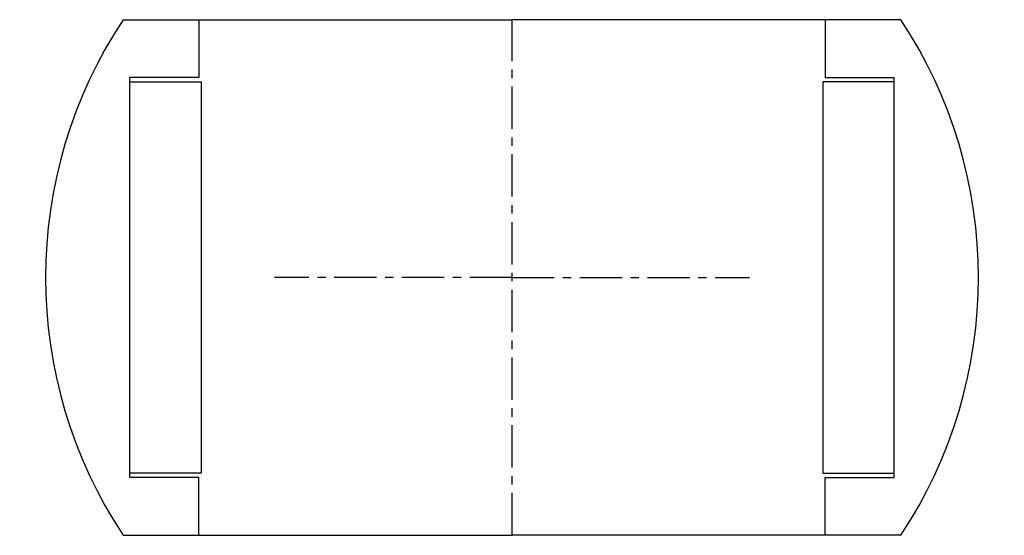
# Model space of a CAD drawing. Extents: x -55 to 55, y -29 to 29.
import ezdxf

# ---------------------------------------------------------------- set-up
doc = ezdxf.new("R2010")
doc.units = 0
doc.header["$LTSCALE"] = 0.15
doc.linetypes.add('CENTER', pattern=[50.8, 31.75, -6.35, 6.35, -6.35])
doc.layers.get('0').update_dxf_attribs({"linetype": 'CONTINUOUS'})
doc.layers.add('CENTER', color=9, linetype='CENTER')

# ---------------------------------------------------------------- blocks, each defined once
blk = doc.blocks.new('7T2-5-D')
for p, q in [((-43.76, 29), (0, 29)), ((-35.25, 29), (-35.25, 22.5)), ((43.76, 29), (0, 29)), ((35.25, 29), (35.25, 22.5)), ((-35.25, 22.5), (-43, 22.5)), ((-43, -22.5), (-43, 22.5)), ((35.25, 22.5), (43, 22.5)), ((43, -22.5), (43, 22.5)), ((-43, 22), (-35, 22)), ((-35, 22), (-35, -22)), ((35, 22), (35, -22)), ((43, 22), (35, 22)), ((-35, -22), (-43, -22)), ((35, -22), (43, -22)), ((-35.25, -22.5), (-43, -22.5)), ((-35.25, -29), (-35.25, -22.5)), ((35.25, -22.5), (43, -22.5)), ((35.25, -29), (35.25, -22.5)), ((-43.76, -29), (0, -29)), ((43.76, -29), (0, -29))]:
    blk.add_line(p, q)
for start, end in [(146.4695, 213.5305), (326.4695, 33.5305)]:
    blk.add_arc((0, 0), 52.5, start, end)
at = {"layer": 'CENTER'}
for p, q in [((0, -29), (0, 29)), ((0, 0), (-26.75, 0)), ((0, 0), (26.75, 0))]:
    blk.add_line(p, q, dxfattribs=at)

msp = doc.modelspace()

# ---------------------------------------------------------------- block references
msp.add_blockref('7T2-5-D', (0, 0))

doc.saveas('drawing.dxf')
